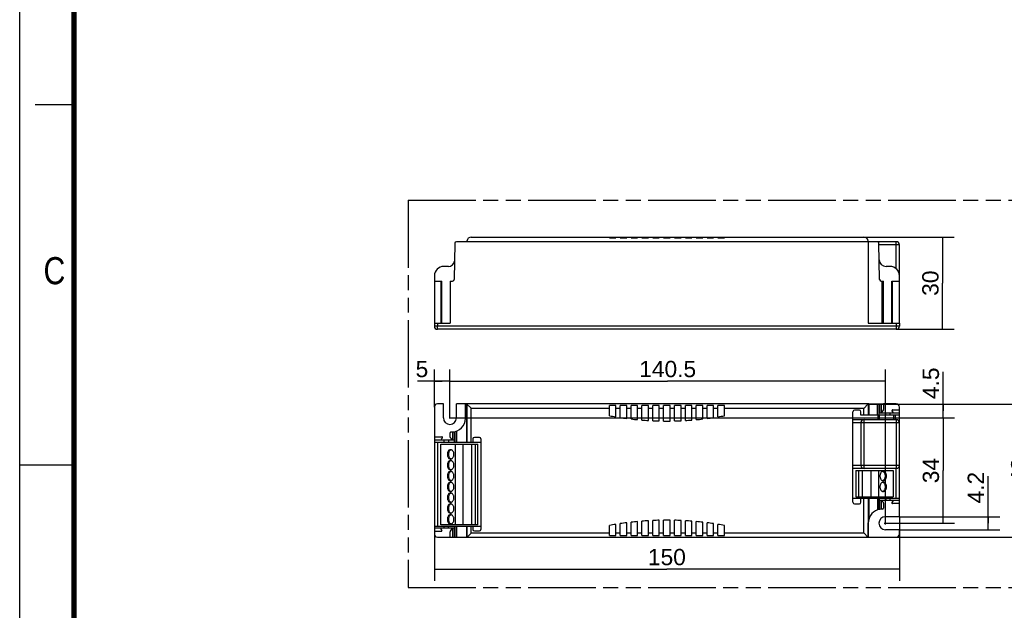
# Model space of a CAD drawing. Header units: millimetres. Extents: x 0 to 210, y 0 to 297.
# Tile 2 of 8: x 0 to 127, y 130 to 206. Entities that reach past the tile are written whole.
import ezdxf
from ezdxf.enums import TextEntityAlignment as Align

# ---------------------------------------------------------------- set-up
doc = ezdxf.new("R2010")
doc.units = ezdxf.units.MM
doc.header["$LTSCALE"] = 19.36
doc.linetypes.add('PHANTOM', pattern=[0.8, 0.45, -0.05, 0.1, -0.05, 0.1, -0.05])
doc.layers.get('0').update_dxf_attribs({"linetype": 'CONTINUOUS'})
for name, color, linetype in [('DEFAULT_3', 7, 'PHANTOM'), ('Z_AXIS', 7, 'CONTINUOUS'), ('Z_DIM_2D', 7, 'CONTINUOUS')]:
    doc.layers.add(name, color=color, linetype=linetype)
doc.styles.add('TEXTSTYLE_2', font='txt', dxfattribs={"width": 0.75})
doc.styles.add('TEXTSTYLE_3', font='helveticaneueltw1g-ltcn.otf')
doc.dimstyles.new('DIMSTYLE_1', dxfattribs={"dimtxt": 2.1, "dimasz": 3.5, "dimexe": 1.5, "dimexo": 0, "dimgap": 0.525, "dimtad": 1, "dimdec": 3, "dimlfac": 2.5, "dimdsep": 46, "dimtxsty": 'TEXTSTYLE_3', "dimcen": 0.09, "dimclrt": 5, "dimadec": 0, "dimazin": 0, "dimtp": 0.2, "dimtm": 0.2, "dimtfac": 1, "dimtdec": 3, "dimtofl": 0, "dimtmove": 0, "dimatfit": 3, "dimfxl": 0, "dimtolj": 1, "dimarcsym": 0})
doc.dimstyles.new('DIMSTYLE_2', dxfattribs={"dimtxt": 2.1, "dimasz": 3.5, "dimexe": 1.5, "dimexo": 0, "dimgap": 0.525, "dimtad": 1, "dimdec": 3, "dimlfac": 2.5, "dimdsep": 46, "dimtxsty": 'TEXTSTYLE_3', "dimcen": 0.09, "dimclrt": 5, "dimadec": 0, "dimazin": 0, "dimtp": 0.1, "dimtm": 0.1, "dimtfac": 1, "dimtdec": 3, "dimtofl": 0, "dimtmove": 0, "dimatfit": 3, "dimfxl": 0, "dimtolj": 1, "dimarcsym": 0})
doc.dimstyles.new('DIMSTYLE_3', dxfattribs={"dimtxt": 2.1, "dimasz": 3.5, "dimexe": 1.5, "dimexo": 0, "dimgap": 0.525, "dimtad": 1, "dimdec": 3, "dimlfac": 2.5, "dimdsep": 46, "dimtxsty": 'TEXTSTYLE_3', "dimcen": 0.09, "dimclrt": 5, "dimadec": 0, "dimazin": 0, "dimtp": 0.5, "dimtm": 0.5, "dimtfac": 1, "dimtdec": 3, "dimtofl": 0, "dimtmove": 0, "dimatfit": 3, "dimfxl": 0, "dimtolj": 1, "dimarcsym": 0})
doc.dimstyles.new('DIMSTYLE_4', dxfattribs={"dimtxt": 2.1, "dimasz": 3.5, "dimexe": 1.5, "dimexo": 0, "dimgap": 0.525, "dimtad": 1, "dimdec": 3, "dimlfac": 2.5, "dimdsep": 46, "dimtxsty": 'TEXTSTYLE_3', "dimcen": 0.09, "dimclrt": 5, "dimadec": 0, "dimazin": 0, "dimtp": 0.3, "dimtm": 0.3, "dimtfac": 1, "dimtdec": 3, "dimtofl": 0, "dimtmove": 0, "dimatfit": 3, "dimfxl": 0, "dimtolj": 1, "dimarcsym": 0})

# ---------------------------------------------------------------- blocks, each defined once
blk = doc.blocks.new('*D1')
at = {"layer": 'Z_DIM_2D', "color": 2, "linetype": 'Continuous'}
for p, q in [((108.91, 177.93), (120.59, 177.93)), ((119.09, 177.93), (119.09, 171.97)), ((119.09, 166.01), (119.09, 171.97)), ((113.11, 166.01), (120.59, 166.01))]:
    blk.add_line(p, q, dxfattribs=at)
at = {"layer": 'Z_DIM_2D', "color": 5, "linetype": 'Continuous', "style": 'TEXTSTYLE_3'}
blk.add_text('30', height=2.1, rotation=90, dxfattribs=at).set_placement((118.56, 171.97), align=Align.CENTER)
blk = doc.blocks.new('_NONE')
blk = doc.blocks.new('*D2')
at = {"layer": 'Z_DIM_2D', "color": 2, "linetype": 'Continuous'}
for p, q in [((53.51, 155.96), (53.51, 160.8)), ((55.51, 154.49), (55.51, 160.8)), ((54.51, 159.3), (51.31, 159.3)), ((53.51, 159.3), (54.51, 159.3)), ((55.51, 159.3), (54.51, 159.3))]:
    blk.add_line(p, q, dxfattribs=at)
at = {"layer": 'Z_DIM_2D', "color": 5, "linetype": 'Continuous', "style": 'TEXTSTYLE_3'}
blk.add_text('5', height=2.1, dxfattribs=at).set_placement((52.72, 159.83), align=Align.RIGHT)
blk = doc.blocks.new('*D3')
at = {"layer": 'Z_DIM_2D', "color": 2, "linetype": 'Continuous'}
for p, q in [((55.51, 154.56), (55.51, 160.8)), ((111.71, 140.78), (111.71, 160.8)), ((55.51, 159.3), (83.61, 159.3)), ((111.71, 159.3), (83.61, 159.3))]:
    blk.add_line(p, q, dxfattribs=at)
at = {"layer": 'Z_DIM_2D', "color": 5, "linetype": 'Continuous', "style": 'TEXTSTYLE_3'}
blk.add_text('140.5', height=2.1, dxfattribs=at).set_placement((83.61, 159.83), align=Align.CENTER)
blk = doc.blocks.new('*D4')
at = {"layer": 'Z_DIM_2D', "color": 2, "linetype": 'Continuous'}
for p, q in [((119.14, 155.46), (119.14, 160.53)), ((109.48, 156.36), (120.64, 156.36)), ((119.14, 156.36), (119.14, 155.46)), ((119.14, 154.56), (119.14, 155.46)), ((55.51, 154.56), (120.64, 154.56))]:
    blk.add_line(p, q, dxfattribs=at)
at = {"layer": 'Z_DIM_2D', "color": 5, "linetype": 'Continuous', "style": 'TEXTSTYLE_3'}
blk.add_text('4.5', height=2.1, rotation=90, dxfattribs=at).set_placement((118.62, 157))
blk = doc.blocks.new('*D5')
at = {"layer": 'Z_DIM_2D', "color": 2, "linetype": 'Continuous'}
for p, q in [((55.41, 154.56), (120.64, 154.56)), ((119.14, 154.56), (119.14, 147.76)), ((119.14, 140.96), (119.14, 147.76)), ((111.54, 140.96), (120.64, 140.96))]:
    blk.add_line(p, q, dxfattribs=at)
at = {"layer": 'Z_DIM_2D', "color": 5, "linetype": 'Continuous', "style": 'TEXTSTYLE_3'}
blk.add_text('34', height=2.1, rotation=90, dxfattribs=at).set_placement((118.62, 147.76), align=Align.CENTER)
blk = doc.blocks.new('*D6')
at = {"layer": 'Z_DIM_2D', "color": 2, "linetype": 'Continuous'}
for p, q in [((109.48, 156.36), (132.05, 156.36)), ((130.55, 156.36), (130.55, 147.76)), ((130.55, 139.16), (130.55, 147.76)), ((109.48, 139.16), (132.05, 139.16))]:
    blk.add_line(p, q, dxfattribs=at)
at = {"layer": 'Z_DIM_2D', "color": 5, "linetype": 'Continuous', "style": 'TEXTSTYLE_3'}
blk.add_text('43', height=2.1, rotation=90, dxfattribs=at).set_placement((130.02, 147.76), align=Align.CENTER)
blk = doc.blocks.new('*D7')
at = {"layer": 'Z_DIM_2D', "color": 2, "linetype": 'Continuous'}
for p, q in [((53.51, 152.12), (53.51, 133.52)), ((113.51, 141.8), (113.51, 133.52)), ((53.51, 135.02), (83.51, 135.02)), ((113.51, 135.02), (83.51, 135.02))]:
    blk.add_line(p, q, dxfattribs=at)
at = {"layer": 'Z_DIM_2D', "color": 5, "linetype": 'Continuous', "style": 'TEXTSTYLE_3'}
blk.add_text('150', height=2.1, dxfattribs=at).set_placement((83.51, 135.54), align=Align.CENTER)
blk = doc.blocks.new('*D8')
at = {"layer": 'Z_DIM_2D', "color": 2, "linetype": 'Continuous'}
for p, q in [((124.95, 140.96), (124.95, 147.04)), ((113.51, 141.8), (126.45, 141.8)), ((124.95, 141.8), (124.95, 140.96)), ((113.51, 140.12), (126.45, 140.12)), ((124.95, 140.12), (124.95, 140.96))]:
    blk.add_line(p, q, dxfattribs=at)
at = {"layer": 'Z_DIM_2D', "color": 5, "linetype": 'Continuous', "style": 'TEXTSTYLE_3'}
blk.add_text('4.2', height=2.1, rotation=90, dxfattribs=at).set_placement((124.42, 143.52))

msp = doc.modelspace()

# ---------------------------------------------------------------- linework, layer by layer
at = {"color": 2, "linetype": 'Continuous'}
for p, q in [((0, 0), (0, 297)), ((7, 195), (2, 195)), ((0, 148.5), (7, 148.5))]:
    msp.add_line(p, q, dxfattribs=at)
at = {"color": 7, "linetype": 'Continuous'}
for p, q in [((113.11316, 177.3274), (109.55112, 177.32741)), ((110.9584, 172.44392), (110.87659, 177.1309)), ((113.51316, 166.80741), (113.51316, 176.9274)), ((55.31682, 174.12741), (54.71316, 174.12741)), ((112.31317, 174.12856), (111.80163, 174.12856)), ((53.51316, 172.92741), (53.51316, 172.24741)), ((111.15837, 172.24741), (111.47176, 172.24741)), ((111.47176, 166.80741), (111.47176, 172.24741)), ((112.54595, 172.24741), (113.51316, 172.24741)), ((113.11316, 166.00741), (53.91316, 166.00741)), ((109.55112, 156.36217), (111.47324, 156.36217)), ((111.47324, 156.36217), (111.47324, 155.66897)), ((107.51316, 143.66897), (107.51316, 155.36217)), ((108.35316, 155.56217), (107.71316, 155.56217)), ((108.55316, 154.92217), (108.55316, 155.36217)), ((110.91372, 155.22137), (113.51316, 155.22137)), ((111.44384, 155.58821), (111.24631, 155.35279)), ((111.71662, 155.22137), (111.71662, 154.92137)), ((112.6845, 155.35277), (112.56946, 155.48997)), ((112.63076, 155.62137), (113.51316, 155.62137)), ((113.51316, 143.49738), (113.51316, 155.62137)), ((107.51316, 154.36217), (113.11316, 154.36217)), ((113.51316, 154.92137), (108.55316, 154.92217)), ((108.55316, 153.96217), (108.55316, 148.42217)), ((53.51316, 152.11536), (53.51316, 151.41536)), ((53.51316, 151.71536), (56.10936, 151.71536)), ((53.51316, 151.41537), (56.14973, 151.41537)), ((53.91316, 151.41537), (53.91316, 140.60217)), ((56.10936, 151.41537), (56.10936, 151.71536)), ((58.27191, 151.41537), (59.51316, 151.41537)), ((58.47316, 151.85537), (58.47316, 151.41537)), ((59.31316, 152.05537), (58.67316, 152.05537)), ((59.51316, 151.85537), (59.51316, 140.16217)), ((54.33316, 140.76217), (54.33316, 151.16217)), ((54.33316, 151.16217), (59.13316, 151.16217)), ((55.62786, 150.43778), (55.57113, 150.40795)), ((55.67633, 150.45277), (55.62786, 150.43778)), ((56.21316, 140.76217), (56.21316, 151.16217)), ((57.21316, 140.76217), (57.21316, 151.16217)), ((58.33316, 140.76217), (58.33316, 151.16217)), ((58.79831, 140.76217), (58.79831, 151.16217)), ((59.13316, 140.76217), (59.13316, 151.16217)), ((55.57113, 149.31639), (55.62786, 149.28656)), ((55.62786, 149.03778), (55.57113, 149.00795)), ((55.62786, 149.28656), (55.67633, 149.27157)), ((55.67633, 149.05277), (55.62786, 149.03778)), ((55.57113, 147.91639), (55.62786, 147.88656)), ((55.62786, 147.63778), (55.57113, 147.60795)), ((55.62786, 147.88656), (55.67633, 147.87157)), ((55.67633, 147.65277), (55.62786, 147.63778)), ((113.11316, 148.02217), (107.51316, 148.02217)), ((107.89316, 147.76217), (112.69316, 147.76217)), ((107.89316, 147.76217), (107.89316, 144.36217)), ((108.22801, 147.76217), (108.22801, 144.36217)), ((108.69316, 147.76217), (108.69316, 144.36217)), ((109.81316, 147.76217), (109.81316, 144.36217)), ((110.81316, 147.76217), (110.81316, 144.36217)), ((111.39845, 147.63778), (111.34998, 147.65277)), ((111.45519, 147.60795), (111.39845, 147.63778)), ((112.69316, 147.76217), (112.69316, 144.36217)), ((113.11316, 144.20297), (113.11316, 148.02217)), ((55.57113, 146.51639), (55.62786, 146.48656)), ((55.62786, 146.23778), (55.57113, 146.20795)), ((55.62786, 146.48656), (55.67633, 146.47157)), ((55.67633, 146.25277), (55.62786, 146.23778)), ((111.34998, 146.47157), (111.39845, 146.48656)), ((111.39845, 146.23778), (111.34998, 146.25277)), ((111.39845, 146.48656), (111.45519, 146.51639)), ((111.45519, 146.20795), (111.39845, 146.23778)), ((55.57113, 145.11639), (55.62786, 145.08656)), ((55.62786, 144.83778), (55.57113, 144.80795)), ((55.62786, 145.08656), (55.67633, 145.07157)), ((55.67633, 144.85277), (55.62786, 144.83778)), ((111.34998, 145.07157), (111.39845, 145.08656)), ((111.39845, 145.08656), (111.45519, 145.11639)), ((55.57113, 143.71639), (55.62786, 143.68656)), ((55.62786, 143.68656), (55.67633, 143.67157)), ((107.51316, 144.20217), (113.51317, 144.20297)), ((107.89316, 144.36217), (112.69316, 144.36217)), ((108.55316, 143.66897), (108.55316, 144.20217)), ((113.51317, 143.90297), (110.91376, 143.90297)), ((111.32376, 143.77061), (111.44325, 143.6281)), ((112.56466, 143.6288), (112.68444, 143.77155)), ((55.62786, 143.43778), (55.57113, 143.40795)), ((55.57113, 142.31639), (55.62786, 142.28656)), ((55.67633, 143.45277), (55.62786, 143.43778)), ((107.71316, 143.46897), (108.35316, 143.46897)), ((111.3519, 142.77431), (111.27289, 142.77431)), ((111.47176, 143.54974), (111.47176, 142.89417)), ((113.51316, 143.49738), (112.62594, 143.49738)), ((55.62786, 142.03778), (55.57113, 142.00795)), ((55.62786, 142.28656), (55.67633, 142.27157)), ((55.67633, 142.05277), (55.62786, 142.03778)), ((53.51316, 140.60417), (53.51316, 139.90417)), ((53.51316, 140.60217), (56.14973, 140.60217)), ((56.10936, 140.30417), (53.51316, 140.30417)), ((59.13316, 140.76217), (54.33316, 140.76217)), ((55.57113, 140.91639), (55.62786, 140.88656)), ((55.62786, 140.88656), (55.67633, 140.87157)), ((56.10936, 140.60217), (56.10936, 140.30417)), ((58.27191, 140.60217), (59.51316, 140.60217)), ((58.47316, 140.60217), (58.47316, 140.16217)), ((58.67316, 139.96217), (59.31316, 139.96217))]:
    msp.add_line(p, q, dxfattribs=at)
at = {"color": 9, "linetype": 'Continuous'}
for p, q in [((113.51316, 176.9274), (110.88014, 176.9274)), ((113.11316, 173.81959), (113.11316, 177.3274)), ((111.27289, 166.80741), (111.27289, 172.24741)), ((111.3519, 166.80741), (111.3519, 172.24741)), ((112.62594, 166.80741), (112.62594, 172.24741)), ((113.51316, 166.40741), (53.51316, 166.40741)), ((53.91316, 166.00741), (53.91316, 166.40741)), ((113.11316, 166.40741), (113.11316, 166.00741)), ((109.47128, 156.36108), (109.47128, 154.92217)), ((109.55112, 156.36217), (109.55112, 154.92217)), ((110.67662, 154.92217), (110.67662, 156.36217)), ((110.87659, 156.36217), (110.87659, 154.92217)), ((110.9584, 156.36217), (110.9584, 155.22137)), ((111.15837, 156.36217), (111.15837, 155.22137)), ((108.91237, 154.92217), (108.91237, 155.80217)), ((110.91372, 154.92217), (110.91372, 155.22137)), ((112.31316, 154.92137), (112.31316, 155.22137)), ((107.51316, 153.96217), (113.51316, 153.96217)), ((108.95316, 148.02217), (108.95316, 154.36217)), ((110.79268, 154.36217), (110.79268, 154.92137)), ((110.93119, 154.36217), (110.93119, 154.92137)), ((112.81509, 154.36217), (112.81509, 154.92137)), ((112.95359, 154.92137), (112.95359, 154.36217)), ((113.11316, 154.36217), (113.11316, 148.02217)), ((55.86795, 152.75374), (55.86795, 151.71536)), ((56.06792, 152.77815), (56.06792, 151.71536)), ((54.71316, 151.71536), (54.71316, 151.41536)), ((55.31682, 151.71536), (55.31682, 151.41536)), ((113.51316, 148.42217), (107.51316, 148.42217)), ((108.91237, 139.72217), (108.91237, 144.20217)), ((109.47128, 144.20217), (109.47128, 139.16327)), ((109.55112, 144.20217), (109.55112, 141.42294)), ((110.67662, 144.20217), (110.67662, 142.67101)), ((110.87659, 144.20217), (110.87659, 142.72944)), ((110.91376, 144.20217), (110.91376, 143.90297)), ((110.9584, 143.90297), (110.9584, 142.74619)), ((111.15837, 143.90297), (111.15837, 142.77061)), ((111.80163, 143.90297), (111.80163, 144.20297)), ((112.31317, 143.90297), (112.31317, 144.20297)), ((54.71316, 140.60417), (54.71316, 140.30417)), ((55.31682, 140.30417), (55.31682, 140.60417)), ((55.86795, 140.30417), (55.86795, 139.16217)), ((56.06792, 140.30417), (56.06792, 139.16217))]:
    msp.add_line(p, q, dxfattribs=at)
at = {"color": 7, "linetype": 'Continuous', "const_width": 0.7}
msp.add_lwpolyline([(7, 7), (7, 290)], dxfattribs=at)
at = {"color": 7, "linetype": 'Continuous'}
for points in [[(55.60595, 150.46217), (55.55058, 150.45697), (55.49614, 150.44173), (55.44361, 150.41644), (55.39382, 150.38179), (55.3477, 150.33813), (55.30595, 150.28643), (55.2694, 150.22739), (55.23853, 150.16217), (55.21402, 150.09176), (55.19614, 150.01746), (55.18542, 149.94114), (55.18169, 149.86217)], [(55.57113, 150.40795), (55.51803, 150.36684), (55.46954, 150.31562), (55.42678, 150.25503), (55.39046, 150.18656), (55.36151, 150.11138), (55.34029, 150.03121), (55.32758, 149.9484), (55.32311, 149.86217)], [(56.03021, 149.86217), (56.02648, 149.94114), (56.01576, 150.01746), (55.99788, 150.09176), (55.97337, 150.16217), (55.9425, 150.22739), (55.90595, 150.28643), (55.8642, 150.33813), (55.81808, 150.38179), (55.76829, 150.41644), (55.71576, 150.44173), (55.66132, 150.45697), (55.60595, 150.46217)], [(55.18169, 149.86217), (55.18542, 149.7832), (55.19614, 149.70688), (55.21402, 149.63259), (55.23853, 149.56217), (55.2694, 149.49695), (55.30595, 149.43791), (55.3477, 149.38621), (55.39382, 149.34256), (55.44361, 149.3079), (55.49614, 149.28262), (55.55058, 149.26737), (55.60595, 149.26217)], [(55.60595, 149.06217), (55.55058, 149.05697), (55.49614, 149.04173), (55.44361, 149.01644), (55.39382, 148.98179), (55.3477, 148.93813), (55.30595, 148.88643), (55.2694, 148.82739), (55.23853, 148.76217), (55.21402, 148.69176), (55.19614, 148.61746), (55.18542, 148.54114), (55.18169, 148.46217)], [(55.32311, 149.86217), (55.32758, 149.77594), (55.34029, 149.69313), (55.36151, 149.61296), (55.39046, 149.53779), (55.42678, 149.46932), (55.46954, 149.40872), (55.51803, 149.3575), (55.57113, 149.31639)], [(55.57113, 149.00795), (55.51803, 148.96684), (55.46954, 148.91562), (55.42678, 148.85503), (55.39046, 148.78656), (55.36151, 148.71138), (55.34029, 148.63121), (55.32758, 148.5484), (55.32311, 148.46217)], [(55.60595, 149.26217), (55.66132, 149.26737), (55.71576, 149.28262), (55.76829, 149.3079), (55.81808, 149.34256), (55.8642, 149.38621), (55.90595, 149.43791), (55.9425, 149.49695), (55.97337, 149.56217), (55.99788, 149.63259), (56.01576, 149.70688), (56.02648, 149.7832), (56.03021, 149.86217)], [(56.03021, 148.46217), (56.02648, 148.54114), (56.01576, 148.61746), (55.99788, 148.69176), (55.97337, 148.76217), (55.9425, 148.82739), (55.90595, 148.88643), (55.8642, 148.93813), (55.81808, 148.98179), (55.76829, 149.01644), (55.71576, 149.04173), (55.66132, 149.05697), (55.60595, 149.06217)], [(55.18169, 148.46217), (55.18542, 148.3832), (55.19614, 148.30688), (55.21402, 148.23259), (55.23853, 148.16217), (55.2694, 148.09695), (55.30595, 148.03791), (55.3477, 147.98621), (55.39382, 147.94256), (55.44361, 147.9079), (55.49614, 147.88262), (55.55058, 147.86737), (55.60595, 147.86217)], [(55.60595, 147.66217), (55.55058, 147.65697), (55.49614, 147.64173), (55.44361, 147.61644), (55.39382, 147.58179), (55.3477, 147.53813), (55.30595, 147.48643), (55.2694, 147.42739), (55.23853, 147.36217), (55.21402, 147.29176), (55.19614, 147.21746), (55.18542, 147.14114), (55.18169, 147.06217)], [(55.32311, 148.46217), (55.32758, 148.37594), (55.34029, 148.29313), (55.36151, 148.21296), (55.39046, 148.13779), (55.42678, 148.06932), (55.46954, 148.00872), (55.51803, 147.9575), (55.57113, 147.91639)], [(55.57113, 147.60795), (55.51803, 147.56684), (55.46954, 147.51562), (55.42678, 147.45503), (55.39046, 147.38656), (55.36151, 147.31138), (55.34029, 147.23121), (55.32758, 147.1484), (55.32311, 147.06217)], [(55.60595, 147.86217), (55.66132, 147.86737), (55.71576, 147.88262), (55.76829, 147.9079), (55.81808, 147.94256), (55.8642, 147.98621), (55.90595, 148.03791), (55.9425, 148.09695), (55.97337, 148.16217), (55.99788, 148.23259), (56.01576, 148.30688), (56.02648, 148.3832), (56.03021, 148.46217)], [(56.03021, 147.06217), (56.02648, 147.14114), (56.01576, 147.21746), (55.99788, 147.29176), (55.97337, 147.36217), (55.9425, 147.42739), (55.90595, 147.48643), (55.8642, 147.53813), (55.81808, 147.58179), (55.76829, 147.61644), (55.71576, 147.64173), (55.66132, 147.65697), (55.60595, 147.66217)], [(111.42037, 147.66217), (111.36499, 147.65697), (111.31056, 147.64173), (111.25802, 147.61644), (111.20823, 147.58179), (111.16212, 147.53813), (111.12037, 147.48643), (111.08381, 147.42739), (111.05294, 147.36217), (111.02844, 147.29176), (111.01056, 147.21746), (110.99984, 147.14114), (110.9961, 147.06217)], [(111.84463, 147.06217), (111.84089, 147.14114), (111.83017, 147.21746), (111.81229, 147.29176), (111.78779, 147.36217), (111.75692, 147.42739), (111.72037, 147.48643), (111.67861, 147.53813), (111.6325, 147.58179), (111.58271, 147.61644), (111.53017, 147.64173), (111.47574, 147.65697), (111.42037, 147.66217)], [(111.70321, 147.06217), (111.69874, 147.1484), (111.68602, 147.23121), (111.66481, 147.31138), (111.63586, 147.38656), (111.59953, 147.45503), (111.55678, 147.51562), (111.50828, 147.56684), (111.45519, 147.60795)], [(55.18169, 147.06217), (55.18542, 146.9832), (55.19614, 146.90688), (55.21402, 146.83259), (55.23853, 146.76217), (55.2694, 146.69695), (55.30595, 146.63791), (55.3477, 146.58621), (55.39382, 146.54256), (55.44361, 146.5079), (55.49614, 146.48262), (55.55058, 146.46737), (55.60595, 146.46217)], [(55.60595, 146.26217), (55.55058, 146.25697), (55.49614, 146.24173), (55.44361, 146.21644), (55.39382, 146.18179), (55.3477, 146.13813), (55.30595, 146.08643), (55.2694, 146.02739), (55.23853, 145.96217), (55.21402, 145.89176), (55.19614, 145.81746), (55.18542, 145.74114), (55.18169, 145.66217)], [(55.32311, 147.06217), (55.32758, 146.97594), (55.34029, 146.89313), (55.36151, 146.81296), (55.39046, 146.73779), (55.42678, 146.66932), (55.46954, 146.60872), (55.51803, 146.5575), (55.57113, 146.51639)], [(55.57113, 146.20795), (55.51803, 146.16684), (55.46954, 146.11562), (55.42678, 146.05503), (55.39046, 145.98656), (55.36151, 145.91138), (55.34029, 145.83121), (55.32758, 145.7484), (55.32311, 145.66217)], [(55.60595, 146.46217), (55.66132, 146.46737), (55.71576, 146.48262), (55.76829, 146.5079), (55.81808, 146.54256), (55.8642, 146.58621), (55.90595, 146.63791), (55.9425, 146.69695), (55.97337, 146.76217), (55.99788, 146.83259), (56.01576, 146.90688), (56.02648, 146.9832), (56.03021, 147.06217)], [(56.03021, 145.66217), (56.02648, 145.74114), (56.01576, 145.81746), (55.99788, 145.89176), (55.97337, 145.96217), (55.9425, 146.02739), (55.90595, 146.08643), (55.8642, 146.13813), (55.81808, 146.18179), (55.76829, 146.21644), (55.71576, 146.24173), (55.66132, 146.25697), (55.60595, 146.26217)], [(110.9961, 147.06217), (110.99984, 146.9832), (111.01056, 146.90688), (111.02844, 146.83259), (111.05294, 146.76217), (111.08381, 146.69695), (111.12037, 146.63791), (111.16212, 146.58621), (111.20823, 146.54256), (111.25802, 146.5079), (111.31056, 146.48262), (111.36499, 146.46737), (111.42037, 146.46217)], [(111.42037, 146.26217), (111.36499, 146.25697), (111.31056, 146.24173), (111.25802, 146.21644), (111.20823, 146.18179), (111.16212, 146.13813), (111.12037, 146.08643), (111.08381, 146.02739), (111.05294, 145.96217), (111.02844, 145.89176), (111.01056, 145.81746), (110.99984, 145.74114), (110.9961, 145.66217)], [(111.42037, 146.46217), (111.47574, 146.46737), (111.53017, 146.48262), (111.58271, 146.5079), (111.6325, 146.54256), (111.67861, 146.58621), (111.72037, 146.63791), (111.75692, 146.69695), (111.78779, 146.76217), (111.81229, 146.83259), (111.83017, 146.90688), (111.84089, 146.9832), (111.84463, 147.06217)], [(111.84463, 145.66217), (111.84089, 145.74114), (111.83017, 145.81746), (111.81229, 145.89176), (111.78779, 145.96217), (111.75692, 146.02739), (111.72037, 146.08643), (111.67861, 146.13813), (111.6325, 146.18179), (111.58271, 146.21644), (111.53017, 146.24173), (111.47574, 146.25697), (111.42037, 146.26217)], [(111.45519, 146.51639), (111.50828, 146.5575), (111.55678, 146.60872), (111.59953, 146.66932), (111.63586, 146.73779), (111.66481, 146.81296), (111.68602, 146.89313), (111.69874, 146.97594), (111.70321, 147.06217)], [(111.70321, 145.66217), (111.69874, 145.7484), (111.68602, 145.83121), (111.66481, 145.91138), (111.63586, 145.98656), (111.59953, 146.05503), (111.55678, 146.11562), (111.50828, 146.16684), (111.45519, 146.20795)], [(55.18169, 145.66217), (55.18542, 145.5832), (55.19614, 145.50688), (55.21402, 145.43259), (55.23853, 145.36217), (55.2694, 145.29695), (55.30595, 145.23791), (55.3477, 145.18621), (55.39382, 145.14256), (55.44361, 145.1079), (55.49614, 145.08262), (55.55058, 145.06737), (55.60595, 145.06217)], [(55.60595, 144.86217), (55.55058, 144.85697), (55.49614, 144.84173), (55.44361, 144.81644), (55.39382, 144.78179), (55.3477, 144.73813), (55.30595, 144.68643), (55.2694, 144.62739), (55.23853, 144.56217), (55.21402, 144.49176), (55.19614, 144.41746), (55.18542, 144.34114), (55.18169, 144.26217)], [(55.32311, 145.66217), (55.32758, 145.57594), (55.34029, 145.49313), (55.36151, 145.41296), (55.39046, 145.33779), (55.42678, 145.26932), (55.46954, 145.20872), (55.51803, 145.1575), (55.57113, 145.11639)], [(55.60595, 145.06217), (55.66132, 145.06737), (55.71576, 145.08262), (55.76829, 145.1079), (55.81808, 145.14256), (55.8642, 145.18621), (55.90595, 145.23791), (55.9425, 145.29695), (55.97337, 145.36217), (55.99788, 145.43259), (56.01576, 145.50688), (56.02648, 145.5832), (56.03021, 145.66217)], [(56.03021, 144.26217), (56.02648, 144.34114), (56.01576, 144.41746), (55.99788, 144.49176), (55.97337, 144.56217), (55.9425, 144.62739), (55.90595, 144.68643), (55.8642, 144.73813), (55.81808, 144.78179), (55.76829, 144.81644), (55.71576, 144.84173), (55.66132, 144.85697), (55.60595, 144.86217)], [(110.9961, 145.66217), (110.99984, 145.5832), (111.01056, 145.50688), (111.02844, 145.43259), (111.05294, 145.36217), (111.08381, 145.29695), (111.12037, 145.23791), (111.16212, 145.18621), (111.20823, 145.14256), (111.25802, 145.1079), (111.31056, 145.08262), (111.36499, 145.06737), (111.42037, 145.06217)], [(111.42037, 145.06217), (111.47574, 145.06737), (111.53017, 145.08262), (111.58271, 145.1079), (111.6325, 145.14256), (111.67861, 145.18621), (111.72037, 145.23791), (111.75692, 145.29695), (111.78779, 145.36217), (111.81229, 145.43259), (111.83017, 145.50688), (111.84089, 145.5832), (111.84463, 145.66217)], [(111.45519, 145.11639), (111.50828, 145.1575), (111.55678, 145.20872), (111.59953, 145.26932), (111.63586, 145.33779), (111.66481, 145.41296), (111.68602, 145.49313), (111.69874, 145.57594), (111.70321, 145.66217)], [(55.18169, 144.26217), (55.18542, 144.1832), (55.19614, 144.10688), (55.21402, 144.03259), (55.23853, 143.96217), (55.2694, 143.89695), (55.30595, 143.83791), (55.3477, 143.78621), (55.39382, 143.74256), (55.44361, 143.7079), (55.49614, 143.68262), (55.55058, 143.66737), (55.60595, 143.66217)], [(55.57113, 144.80795), (55.51803, 144.76684), (55.46954, 144.71562), (55.42678, 144.65503), (55.39046, 144.58656), (55.36151, 144.51138), (55.34029, 144.43121), (55.32758, 144.3484), (55.32311, 144.26217)], [(55.32311, 144.26217), (55.32758, 144.17594), (55.34029, 144.09313), (55.36151, 144.01296), (55.39046, 143.93779), (55.42678, 143.86932), (55.46954, 143.80872), (55.51803, 143.7575), (55.57113, 143.71639)], [(55.60595, 143.66217), (55.66132, 143.66737), (55.71576, 143.68262), (55.76829, 143.7079), (55.81808, 143.74256), (55.8642, 143.78621), (55.90595, 143.83791), (55.9425, 143.89695), (55.97337, 143.96217), (55.99788, 144.03259), (56.01576, 144.10688), (56.02648, 144.1832), (56.03021, 144.26217)], [(55.60595, 143.46217), (55.55058, 143.45697), (55.49614, 143.44173), (55.44361, 143.41644), (55.39382, 143.38179), (55.3477, 143.33813), (55.30595, 143.28643), (55.2694, 143.22739), (55.23853, 143.16217), (55.21402, 143.09176), (55.19614, 143.01746), (55.18542, 142.94114), (55.18169, 142.86217)], [(55.18169, 142.86217), (55.18542, 142.7832), (55.19614, 142.70688), (55.21402, 142.63259), (55.23853, 142.56217), (55.2694, 142.49695), (55.30595, 142.43791), (55.3477, 142.38621), (55.39382, 142.34256), (55.44361, 142.3079), (55.49614, 142.28262), (55.55058, 142.26737), (55.60595, 142.26217)], [(55.57113, 143.40795), (55.51803, 143.36684), (55.46954, 143.31562), (55.42678, 143.25503), (55.39046, 143.18656), (55.36151, 143.11138), (55.34029, 143.03121), (55.32758, 142.9484), (55.32311, 142.86217)], [(55.32311, 142.86217), (55.32758, 142.77594), (55.34029, 142.69313), (55.36151, 142.61296), (55.39046, 142.53779), (55.42678, 142.46932), (55.46954, 142.40872), (55.51803, 142.3575), (55.57113, 142.31639)], [(56.03021, 142.86217), (56.02648, 142.94114), (56.01576, 143.01746), (55.99788, 143.09176), (55.97337, 143.16217), (55.9425, 143.22739), (55.90595, 143.28643), (55.8642, 143.33813), (55.81808, 143.38179), (55.76829, 143.41644), (55.71576, 143.44173), (55.66132, 143.45697), (55.60595, 143.46217)], [(55.60595, 142.26217), (55.66132, 142.26737), (55.71576, 142.28262), (55.76829, 142.3079), (55.81808, 142.34256), (55.8642, 142.38621), (55.90595, 142.43791), (55.9425, 142.49695), (55.97337, 142.56217), (55.99788, 142.63259), (56.01576, 142.70688), (56.02648, 142.7832), (56.03021, 142.86217)], [(55.60595, 142.06217), (55.55058, 142.05697), (55.49614, 142.04173), (55.44361, 142.01644), (55.39382, 141.98179), (55.3477, 141.93813), (55.30595, 141.88643), (55.2694, 141.82739), (55.23853, 141.76217), (55.21402, 141.69176), (55.19614, 141.61746), (55.18542, 141.54114), (55.18169, 141.46217)], [(55.18169, 141.46217), (55.18542, 141.3832), (55.19614, 141.30688), (55.21402, 141.23259), (55.23853, 141.16217), (55.2694, 141.09695), (55.30595, 141.03791), (55.3477, 140.98621), (55.39382, 140.94256), (55.44361, 140.9079), (55.49614, 140.88262), (55.55058, 140.86737), (55.60595, 140.86217)], [(55.57113, 142.00795), (55.51803, 141.96684), (55.46954, 141.91562), (55.42678, 141.85503), (55.39046, 141.78656), (55.36151, 141.71138), (55.34029, 141.63121), (55.32758, 141.5484), (55.32311, 141.46217)], [(55.32311, 141.46217), (55.32758, 141.37594), (55.34029, 141.29313), (55.36151, 141.21296), (55.39046, 141.13779), (55.42678, 141.06932), (55.46954, 141.00872), (55.51803, 140.9575), (55.57113, 140.91639)], [(56.03021, 141.46217), (56.02648, 141.54114), (56.01576, 141.61746), (55.99788, 141.69176), (55.97337, 141.76217), (55.9425, 141.82739), (55.90595, 141.88643), (55.8642, 141.93813), (55.81808, 141.98179), (55.76829, 142.01644), (55.71576, 142.04173), (55.66132, 142.05697), (55.60595, 142.06217)], [(55.60595, 140.86217), (55.66132, 140.86737), (55.71576, 140.88262), (55.76829, 140.9079), (55.81808, 140.94256), (55.8642, 140.98621), (55.90595, 141.03791), (55.9425, 141.09695), (55.97337, 141.16217), (55.99788, 141.23259), (56.01576, 141.30688), (56.02648, 141.3832), (56.03021, 141.46217)]]:
    msp.add_lwpolyline(points, dxfattribs=at)
for centre, radius, start, end in [((110.67662, 177.12741), 0.2, 1, 89.9999025), ((113.11316, 176.9274), 0.4, 0, 89.9999025), ((54.71316, 172.92741), 1.2, 90, 180), ((55.31682, 174.92741), 0.8, 270, 352.1727639), ((111.80163, 175.01656), 0.888, 181, 270), ((112.31317, 172.92856), 1.2, 0, 90), ((111.15837, 172.44741), 0.2, 181, 270), ((53.91316, 166.40741), 0.4, 180, 270), ((113.11316, 166.40741), 0.4, 270, 360), ((107.71316, 155.36217), 0.2, 90, 180), ((108.35316, 155.36217), 0.2, 0, 90), ((111.30759, 155.30137), 0.08, 140, 270), ((111.34759, 155.66897), 0.12565, 320, 360), ((112.63076, 155.54137), 0.08, 90, 219.9797576), ((112.62319, 155.30137), 0.08, 270, 39.9797576), ((108.95316, 153.96217), 0.4, 90, 180), ((113.11316, 153.96217), 0.4, 0, 90), ((54.482, 151.79536), 0.08, 140, 270), ((55.64065, 151.79536), 0.08, 270, 39.9797576), ((58.67316, 151.85537), 0.2, 90, 180), ((59.31316, 151.85537), 0.2, 0, 90), ((108.95316, 148.42217), 0.4, 180, 270), ((113.11316, 148.42217), 0.4, 270, 360), ((107.71316, 143.66897), 0.2, 180, 270), ((108.35316, 143.66897), 0.2, 270, 360), ((111.38551, 143.82239), 0.08059, 90, 219.9797576), ((111.3498, 143.54974), 0.12195, 0, 39.9797576), ((112.62594, 143.57738), 0.08, 140, 270), ((112.62316, 143.82297), 0.08, 320, 90), ((111.27289, 141.00178), 1.77253, 90, 166.2547315), ((111.3519, 142.89417), 0.11986, 270, 360), ((54.40304, 140.22417), 0.08, 90, 220), ((55.71922, 140.22417), 0.08, 320, 90), ((58.67316, 140.16217), 0.2, 180, 270), ((59.31316, 140.16217), 0.2, 270, 360)]:
    msp.add_arc(centre, radius, start, end, dxfattribs=at)
at = {"layer": 'DEFAULT_3', "color": 91, "linetype": 'PHANTOM', "true_color": 0x80ff80}
for p, q in [((50.12864, 182.68), (50.12864, 132.68)), ((50.12864, 182.68), (150.12864, 182.68)), ((50.12864, 132.68), (150.12864, 132.68))]:
    msp.add_line(p, q, dxfattribs=at)
at = {"layer": 'Z_AXIS', "color": 7, "linetype": 'Continuous'}
for p, q in [((58.27191, 177.92741), (108.91237, 177.92741)), ((76.09316, 177.92741), (76.09316, 177.80741)), ((76.93316, 177.92741), (76.93316, 177.80741)), ((77.49316, 177.92741), (77.49316, 177.80741)), ((78.33316, 177.92741), (78.33316, 177.80741)), ((78.89316, 177.92741), (78.89316, 177.80741)), ((79.73316, 177.92741), (79.73316, 177.80741)), ((80.29316, 177.92741), (80.29316, 177.80741)), ((81.13316, 177.92741), (81.13316, 177.80741)), ((81.69316, 177.92741), (81.69316, 177.80741)), ((82.53316, 177.92741), (82.53316, 177.80741)), ((83.09316, 177.92741), (83.09316, 177.80741)), ((83.93316, 177.92741), (83.93316, 177.80741)), ((84.49316, 177.92741), (84.49316, 177.80741)), ((85.33316, 177.92741), (85.33316, 177.80741)), ((85.89316, 177.92741), (85.89316, 177.80741)), ((86.73316, 177.92741), (86.73316, 177.80741)), ((87.29316, 177.92741), (87.29316, 177.80741)), ((88.13316, 177.92741), (88.13316, 177.80741)), ((88.69316, 177.92741), (88.69316, 177.80741)), ((89.53316, 177.92741), (89.53316, 177.80741)), ((90.09316, 177.92741), (90.09316, 177.80741)), ((90.93316, 177.92741), (90.93316, 177.80741)), ((56.14973, 177.1309), (56.06792, 172.44392)), ((57.63316, 177.32741), (56.3497, 177.32741)), ((76.09316, 177.80741), (76.93316, 177.80741)), ((77.49316, 177.80741), (78.33316, 177.80741)), ((78.89316, 177.80741), (79.73316, 177.80741)), ((80.29316, 177.80741), (81.13316, 177.80741)), ((81.69316, 177.80741), (82.53316, 177.80741)), ((83.09316, 177.80741), (83.93316, 177.80741)), ((84.49316, 177.80741), (85.33316, 177.80741)), ((85.89316, 177.80741), (86.73316, 177.80741)), ((87.29316, 177.80741), (88.13316, 177.80741)), ((88.69316, 177.80741), (89.53316, 177.80741)), ((90.09316, 177.80741), (90.93316, 177.80741)), ((109.50036, 177.34557), (109.50036, 166.80741)), ((53.51316, 172.24741), (53.51316, 166.40741)), ((53.51316, 172.24741), (54.47555, 172.24741)), ((54.47556, 166.80741), (54.47556, 172.24741)), ((55.55356, 172.24741), (55.55356, 166.80741)), ((55.55356, 172.24741), (55.86795, 172.24741)), ((112.54594, 166.80741), (112.54594, 172.24741)), ((53.51316, 166.80741), (55.55356, 166.80741)), ((109.50036, 166.80741), (113.51316, 166.80741)), ((113.51316, 166.80741), (113.51316, 166.40741)), ((54.67316, 156.36217), (53.91316, 156.36217)), ((54.67316, 154.56217), (54.67316, 156.36217)), ((56.35316, 154.56217), (56.35316, 156.36217)), ((109.55112, 156.36217), (56.35316, 156.36217)), ((57.52596, 154.52256), (57.52596, 156.36217)), ((108.91237, 155.80217), (109.45354, 156.34334)), ((113.11316, 156.36217), (111.47324, 156.36217)), ((53.51316, 155.96217), (53.51316, 152.11536)), ((76.09316, 154.84941), (76.09316, 156.14858)), ((76.93316, 156.14858), (76.09316, 156.14858)), ((76.93316, 154.70162), (76.93316, 156.14858)), ((77.49316, 154.61321), (77.49316, 156.14858)), ((78.33316, 156.14858), (77.49316, 156.14858)), ((78.33316, 154.49563), (78.33316, 156.14858)), ((78.89316, 154.4272), (78.89316, 156.14858)), ((79.73316, 156.14858), (78.89316, 156.14858)), ((79.73316, 154.3394), (79.73316, 156.14858)), ((80.29316, 154.2907), (80.29316, 156.14858)), ((81.13316, 156.14858), (80.29316, 156.14858)), ((81.13316, 154.23234), (81.13316, 156.14858)), ((81.69316, 154.20319), (81.69316, 156.14858)), ((82.53316, 156.14858), (81.69316, 156.14858)), ((82.53316, 154.17406), (82.53316, 156.14858)), ((83.09316, 154.16435), (83.09316, 156.14858)), ((83.93316, 156.14858), (83.09316, 156.14858)), ((83.93316, 154.16435), (83.93316, 156.14858)), ((84.49316, 154.17406), (84.49316, 156.14858)), ((85.33316, 156.14858), (84.49316, 156.14858)), ((85.33316, 154.20319), (85.33316, 156.14858)), ((85.89316, 154.23234), (85.89316, 156.14858)), ((86.73316, 156.14858), (85.89316, 156.14858)), ((86.73316, 154.2907), (86.73316, 156.14858)), ((87.29316, 154.3394), (87.29316, 156.14858)), ((88.13316, 156.14858), (87.29316, 156.14858)), ((88.13316, 154.4272), (88.13316, 156.14858)), ((88.69316, 154.49563), (88.69316, 156.14858)), ((89.53316, 156.14858), (88.69316, 156.14858)), ((89.53316, 154.61321), (89.53316, 156.14858)), ((90.09316, 154.70162), (90.09316, 156.14858)), ((90.93316, 156.14858), (90.09316, 156.14858)), ((90.93316, 154.84941), (90.93316, 156.14858)), ((113.51316, 155.62137), (113.51316, 155.96217)), ((55.55396, 152.06763), (55.55396, 152.63003)), ((55.67442, 152.75003), (55.75343, 152.75003)), ((53.51316, 152.11536), (54.47452, 152.11536)), ((53.51316, 151.41537), (53.51316, 140.60217)), ((54.5358, 151.98394), (54.42071, 151.84679)), ((55.70195, 151.84677), (55.58246, 151.98927)), ((56.14973, 151.41537), (58.27191, 151.41537)), ((113.51316, 141.80217), (113.51316, 143.49738)), ((78.89316, 139.37576), (78.89316, 141.09046)), ((79.73316, 139.37576), (79.73316, 141.17827)), ((80.29316, 139.37576), (80.29316, 141.22697)), ((81.13316, 139.37576), (81.13316, 141.28533)), ((81.69316, 139.37576), (81.69316, 141.31448)), ((82.53316, 139.37576), (82.53316, 141.34361)), ((83.09316, 139.37576), (83.09316, 141.35331)), ((83.93316, 139.37576), (83.93316, 141.35331)), ((84.49316, 139.37576), (84.49316, 141.34361)), ((85.33316, 139.37576), (85.33316, 141.31448)), ((85.89316, 139.37576), (85.89316, 141.28533)), ((86.73316, 139.37576), (86.73316, 141.22697)), ((87.29316, 139.37576), (87.29316, 141.17827)), ((88.13316, 139.37576), (88.13316, 141.09046)), ((113.51316, 141.80217), (111.71316, 141.80217)), ((53.51316, 139.90417), (53.51316, 139.56217)), ((54.39556, 139.90417), (53.51316, 139.90417)), ((54.34176, 140.17275), (54.45684, 140.03559)), ((55.55356, 139.16217), (55.55356, 139.85657)), ((55.58294, 139.9373), (55.7805, 140.17275)), ((56.14973, 140.60217), (58.27191, 140.60217)), ((76.09316, 139.37576), (76.09316, 140.66826)), ((76.93316, 139.37576), (76.93316, 140.81605)), ((77.49316, 139.37576), (77.49316, 140.90446)), ((78.33316, 139.37576), (78.33316, 141.02204)), ((88.69316, 139.37576), (88.69316, 141.02204)), ((89.53316, 139.37576), (89.53316, 140.90446)), ((90.09316, 139.37576), (90.09316, 140.81605)), ((90.93316, 139.37576), (90.93316, 140.66826)), ((109.50036, 139.16217), (109.50036, 141.00178)), ((113.51316, 140.12217), (111.71316, 140.12217)), ((113.51316, 139.56217), (113.51316, 140.12217)), ((53.91316, 139.16217), (113.11316, 139.16217)), ((57.73037, 139.18063), (57.713, 139.16327)), ((58.20307, 139.65372), (57.73037, 139.18063)), ((58.27191, 139.72217), (58.20307, 139.65372)), ((76.09316, 139.37576), (76.93316, 139.37576)), ((77.49316, 139.37576), (78.33316, 139.37576)), ((78.89316, 139.37576), (79.73316, 139.37576)), ((80.29316, 139.37576), (81.13316, 139.37576)), ((81.69316, 139.37576), (82.53316, 139.37576)), ((83.09316, 139.37576), (83.93316, 139.37576)), ((84.49316, 139.37576), (85.33316, 139.37576)), ((85.89316, 139.37576), (86.73316, 139.37576)), ((87.29316, 139.37576), (88.13316, 139.37576)), ((88.69316, 139.37576), (89.53316, 139.37576)), ((90.09316, 139.37576), (90.93316, 139.37576)), ((109.46499, 139.16942), (109.45375, 139.1808)), ((109.47128, 139.16327), (109.46499, 139.16942)), ((109.47244, 139.16276), (109.47128, 139.16327))]:
    msp.add_line(p, q, dxfattribs=at)
at = {"layer": 'Z_AXIS', "color": 9, "linetype": 'Continuous'}
for p, q in [((57.70244, 177.36741), (109.48184, 177.36741)), ((54.39556, 166.80741), (54.39556, 172.24741)), ((53.91316, 166.80741), (53.91316, 166.40741)), ((113.11316, 166.80741), (113.11316, 166.40741)), ((57.63316, 156.36217), (57.63316, 151.41537)), ((57.713, 156.36108), (57.713, 151.41537)), ((58.27191, 151.41537), (58.27191, 155.80217)), ((76.09316, 155.80217), (58.27191, 155.80217)), ((77.49316, 155.80217), (76.93316, 155.80217)), ((78.89316, 155.80217), (78.33316, 155.80217)), ((80.29316, 155.80217), (79.73316, 155.80217)), ((81.69316, 155.80217), (81.13316, 155.80217)), ((83.09316, 155.80217), (82.53316, 155.80217)), ((84.49316, 155.80217), (83.93316, 155.80217)), ((85.89316, 155.80217), (85.33316, 155.80217)), ((87.29316, 155.80217), (86.73316, 155.80217)), ((88.69316, 155.80217), (88.13316, 155.80217)), ((90.09316, 155.80217), (89.53316, 155.80217)), ((108.91237, 155.80217), (90.93316, 155.80217)), ((56.14973, 152.7949), (56.14973, 151.41537)), ((56.3497, 152.85333), (56.3497, 151.41537)), ((56.14973, 140.60217), (56.14973, 139.16217)), ((56.3497, 140.60217), (56.3497, 139.16217)), ((57.63316, 140.60217), (57.63316, 139.16217)), ((57.713, 140.60217), (57.713, 139.16327)), ((58.27191, 139.72217), (58.27191, 140.60217)), ((58.27191, 139.72217), (76.09316, 139.72217)), ((76.93316, 139.72217), (77.49316, 139.72217)), ((78.33316, 139.72217), (78.89316, 139.72217)), ((79.73316, 139.72217), (80.29316, 139.72217)), ((81.13316, 139.72217), (81.69316, 139.72217)), ((82.53316, 139.72217), (83.09316, 139.72217)), ((83.93316, 139.72217), (84.49316, 139.72217)), ((85.33316, 139.72217), (85.89316, 139.72217)), ((86.73316, 139.72217), (87.29316, 139.72217)), ((88.13316, 139.72217), (88.69316, 139.72217)), ((89.53316, 139.72217), (90.09316, 139.72217)), ((90.93316, 139.72217), (108.91237, 139.72217))]:
    msp.add_line(p, q, dxfattribs=at)
at = {"layer": 'Z_AXIS', "color": 7, "linetype": 'Continuous'}
for points in [[(57.70244, 156.36217), (57.70661, 156.36211), (57.70974, 156.36192), (57.71186, 156.36158), (57.71294, 156.3611)], [(57.71294, 156.3611), (58.20307, 155.87062), (58.27191, 155.80217)], [(109.45354, 156.34334), (109.46494, 156.35488), (109.47134, 156.3611)], [(109.47134, 156.3611), (109.47246, 156.36159), (109.47459, 156.36192), (109.47771, 156.36211), (109.48184, 156.36217)], [(57.713, 139.16327), (57.71189, 139.16277), (57.70976, 139.16243), (57.70661, 139.16223), (57.70244, 139.16217)], [(109.45375, 139.1808), (108.96022, 139.67454), (108.91237, 139.72217)], [(109.48184, 139.16217), (109.47772, 139.16223), (109.47458, 139.16242), (109.47244, 139.16276)]]:
    msp.add_lwpolyline(points, dxfattribs=at)
for centre, radius, start, end in [((58.27191, 177.36741), 0.56, 90, 176.4166592), ((108.91237, 177.36741), 0.56, 3.5833204, 90), ((56.3497, 177.12741), 0.2, 90, 179), ((57.63316, 177.40741), 0.08, 270, 356.4166592), ((109.55112, 177.40741), 0.08, 183.5833204, 269.9999025), ((55.86795, 172.44741), 0.2, 270, 359), ((113.11316, 166.40741), 0.4, 270, 360), ((53.91316, 155.96217), 0.4, 90, 180), ((113.11316, 155.96217), 0.4, 0, 90), ((55.51316, 154.56217), 0.84, 180, 360), ((55.75343, 154.52256), 1.77253, 270, 360), ((83.51316, 194.56217), 40.4, 259.4167863, 260.6264045), ((83.51316, 194.56217), 40.4, 261.4304468, 262.6333808), ((83.51316, 194.56217), 40.4, 263.4334934, 264.6313046), ((83.51316, 194.56217), 40.4, 265.4285073, 266.6226992), ((83.51316, 194.56217), 40.4, 267.4179796, 268.6100155), ((83.51316, 194.56217), 40.4, 269.4043401, 270.5956599), ((83.51316, 194.56217), 40.4, 271.3899845, 272.5820204), ((83.51316, 194.56217), 40.4, 273.3773008, 274.5714927), ((83.51316, 194.56217), 40.4, 275.3686954, 276.5665066), ((83.51316, 194.56217), 40.4, 277.3666192, 278.5695532), ((83.51316, 194.56217), 40.4, 279.3735955, 280.5832137), ((55.67396, 152.63003), 0.12, 89.7801457, 180), ((54.47452, 152.03536), 0.08, 320, 90), ((55.67591, 152.06763), 0.12195, 180, 219.9797576), ((83.51316, 100.9555), 40.4, 95.3686954, 96.5665066), ((83.51316, 100.9555), 40.4, 93.3773008, 94.5714927), ((83.51316, 100.9555), 40.4, 91.3899845, 92.5820204), ((83.51316, 100.9555), 40.4, 89.4043401, 90.5956599), ((83.51316, 100.9555), 40.4, 87.4179796, 88.6100155), ((83.51316, 100.9555), 40.4, 85.4285073, 86.6226992), ((83.51316, 100.9555), 40.4, 83.4334934, 84.6313046), ((111.27289, 141.00178), 1.77253, 166.2547315, 180), ((111.71316, 140.96217), 0.84, 90, 270), ((54.39556, 139.98417), 0.08, 270, 40), ((55.67916, 139.85657), 0.1256, 140, 180), ((83.51316, 100.9555), 40.4, 99.3735955, 100.5832137), ((83.51316, 100.9555), 40.4, 97.3666192, 98.5695532), ((83.51316, 100.9555), 40.4, 81.4304468, 82.6333808), ((83.51316, 100.9555), 40.4, 79.4167863, 80.6264045), ((53.91316, 139.56217), 0.4, 180, 270), ((113.11316, 139.56217), 0.4, 270, 360)]:
    msp.add_arc(centre, radius, start, end, dxfattribs=at)

# ---------------------------------------------------------------- texts
at = {"color": 5, "linetype": 'Continuous', "style": 'TEXTSTYLE_2', "width": 0.833333}
msp.add_text('C', height=3.5, dxfattribs=at).set_placement((3.07017, 171.83363))

# ---------------------------------------------------------------- dimensions: what is measured, and where the dimension line sits
at = {"layer": 'Z_DIM_2D', "color": 2, "linetype": 'Continuous'}
for base, p1, p2, angle, dimstyle, picture, middle in [((119.0888, 166.00741), (108.91237, 177.92741), (113.11316, 166.00741), 270, 'DIMSTYLE_1', '*D1', (119.0888, 171.96741)), ((119.14425, 154.56217), (109.48184, 156.36217), (55.51316, 154.56217), 270, 'DIMSTYLE_2', '*D4', (119.14425, 158.76519)), ((130.54958, 156.36217), (109.48184, 139.16217), (109.48184, 156.36217), 90, 'DIMSTYLE_4', '*D6', (130.54958, 147.76217)), ((119.14425, 154.56217), (111.53716, 140.96217), (55.41236, 154.56217), 90, 'DIMSTYLE_4', '*D5', (119.14425, 147.76217)), ((53.51316, 135.01759), (113.51316, 141.80217), (53.51316, 152.11536), 180, 'DIMSTYLE_3', '*D7', (83.51316, 135.01759)), ((124.94569, 140.12217), (113.51316, 141.80217), (113.51316, 140.12217), 270, 'DIMSTYLE_2', '*D8', (124.94569, 145.27949))]:
    dim = msp.add_linear_dim(base=base, p1=p1, p2=p2, angle=angle, dimstyle=dimstyle, override={"dimblk1": 'NONE', "dimblk2": 'NONE', "dimsah": 1}, dxfattribs=at)
    dim.commit()
    dim.dimension.update_dxf_attribs({"geometry": picture, "text_midpoint": middle, "dimtype": 160})
for base, p1, p2, dimstyle, picture, middle in [((55.51316, 159.30485), (53.51316, 155.96217), (55.51316, 154.49177), 'DIMSTYLE_2', '*D2', (52.01609, 159.30485)), ((111.71316, 159.30485), (55.51316, 154.56217), (111.71316, 140.78137), 'DIMSTYLE_3', '*D3', (83.61316, 159.30485))]:
    dim = msp.add_linear_dim(base=base, p1=p1, p2=p2, dimstyle=dimstyle, override={"dimblk1": 'NONE', "dimblk2": 'NONE', "dimsah": 1}, dxfattribs=at)
    dim.commit()
    dim.dimension.update_dxf_attribs({"geometry": picture, "text_midpoint": middle, "dimtype": 160})

doc.saveas('drawing.dxf')
